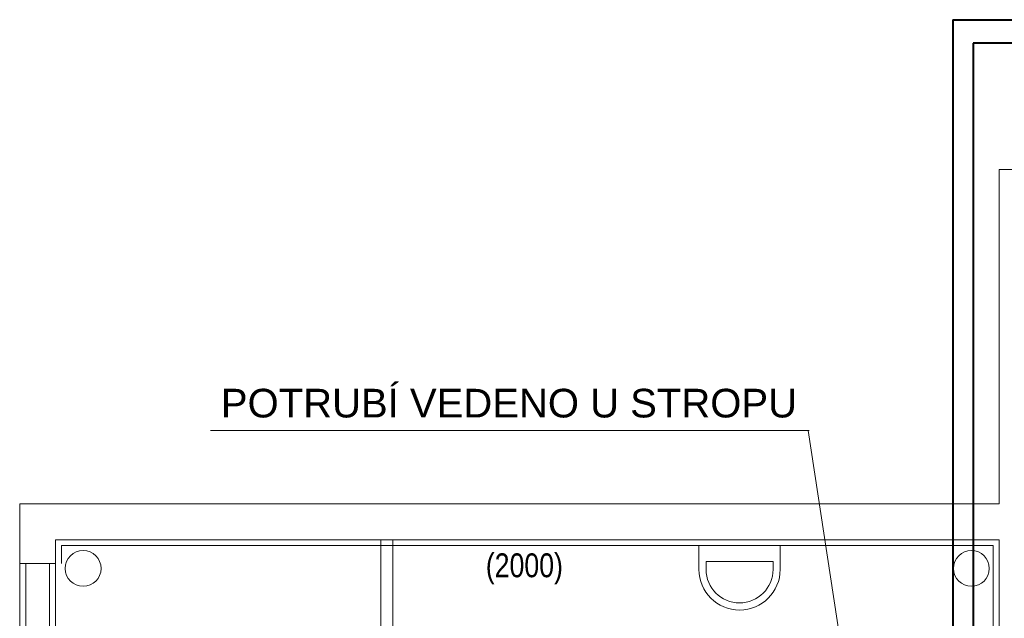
# Model space of a CAD drawing. Header units: millimetres. Extents: x 0 to 1216358, y -266558 to 2852.
# Tile 52 of 76: x 1149410 to 1153532, y -220249 to -217742. Entities that reach past the tile are written whole.
import ezdxf

# ---------------------------------------------------------------- set-up
doc = ezdxf.new("R2010")
doc.units = ezdxf.units.MM
doc.layers.get('0').update_dxf_attribs({"lineweight": 13})
doc.layers.add('1-UT-POPIS', color=7, linetype='Continuous', lineweight=13)
doc.layers.add('1-UT-ROZVODY', color=4, linetype='Continuous', lineweight=40)
doc.styles.add('SPIRITTXTSTYLE1', font='arial.ttf')
doc.styles.get("Standard").update_dxf_attribs({"font": 'arial.ttf'})

# ---------------------------------------------------------------- blocks, each defined once
blk = doc.blocks.new('SDCDCSDC')
at = {"color": 8, "ltscale": 2}
for p, q in [((1167709.8, -193947.3), (1156929.8, -193947.3)), ((1156929.8, -193947.3), (1156929.8, -195347.3)), ((1156929.8, -195347.3), (1152829.8, -195347.3)), ((1152829.8, -195347.3), (1152829.8, -195597.3)), ((1156929.8, -195497.3), (1152979.8, -195497.3)), ((1152979.8, -195497.3), (1152979.8, -195597.3)), ((1156929.8, -195497.3), (1156929.8, -196747.3)), ((1152829.8, -196597.3), (1152829.8, -195597.3)), ((1152979.8, -195597.3), (1152829.8, -195597.3)), ((1152854.8, -196597.3), (1152854.8, -195597.3)), ((1152954.8, -196597.3), (1152954.8, -195597.3)), ((1152979.8, -195597.3), (1152979.8, -196597.3))]:
    blk.add_line(p, q, dxfattribs=at)
at = {"color": 8, "ltscale": 1.5}
for p, q in [((1153004.8, -195597.3), (1153004.8, -195522.3)), ((1153004.8, -195522.3), (1156904.8, -195522.3)), ((1156904.8, -195522.3), (1156904.8, -196722.3))]:
    blk.add_line(p, q, dxfattribs=at)
at = {"color": 8, "ltscale": 2}
for points in [[(1154341.7, -195497.3), (1154341.7, -196097.3)], [(1154391.7, -195497.3), (1154391.7, -196097.3)], [(1156013.6, -195622.3), (1156013.6, -195522.3), (1155673.6, -195522.3), (1155673.6, -195622.3)], [(1155983.6, -195622.3), (1155983.6, -195588.6), (1155703.6, -195588.6), (1155703.6, -195622.3)]]:
    blk.add_lwpolyline(points, dxfattribs=at)
for centre in [(1153095.4, -195617.7), (1156814.1, -195617.7)]:
    blk.add_circle(centre, 75, dxfattribs=at)
for radius in [170, 140]:
    blk.add_arc((1155843.6, -195622.3), radius, 180, 0, dxfattribs=at)
at = {"color": 8, "width": 0.8}
blk.add_text('(2000)', height=100, dxfattribs=at).set_placement((1154781.1, -195654.7))

msp = doc.modelspace()

# ---------------------------------------------------------------- linework, layer by layer
at = {"layer": '1-UT-POPIS', "ltscale": 0.1}
for p, q in [((1150208.1, -219462.7, -220.1), (1152715.6, -219462.7, -220.1)), ((1152711.2, -219462.7, -220.1), (1152966.2, -221130.7, -220.1))]:
    msp.add_line(p, q, dxfattribs=at)
at = {"layer": '1-UT-ROZVODY', "ltscale": 0.1}
for q in [(1153315.8, -229059.9, -219.9), (1156317.4, -217741.9, -220.1)]:
    msp.add_line((1153316.9, -217741.6, -220.1), q, dxfattribs=at)
at = {"layer": '1-UT-ROZVODY', "color": 6, "ltscale": 0.1}
for p, q in [((1153401.9, -217840.2, -220.1), (1153401.9, -228967.3, -220.1)), ((1156203.1, -217840.2, -220.1), (1153401.9, -217840.2, -220.1))]:
    msp.add_line(p, q, dxfattribs=at)

# ---------------------------------------------------------------- block references
msp.add_blockref('SDCDCSDC', (-3419.8, -24422.6, -220.1))

# ---------------------------------------------------------------- texts
at = {"layer": '1-UT-POPIS', "insert": (1151458.2, -219348.8, -220.1), "char_height": 120, "attachment_point": 5, "style": 'SPIRITTXTSTYLE1'}
msp.add_mtext_dynamic_manual_height_columns('POTRUBÍ VEDENO U STROPU', width=3376.263, gutter_width=12.5, heights=[0], dxfattribs=at)

doc.saveas('drawing.dxf')
